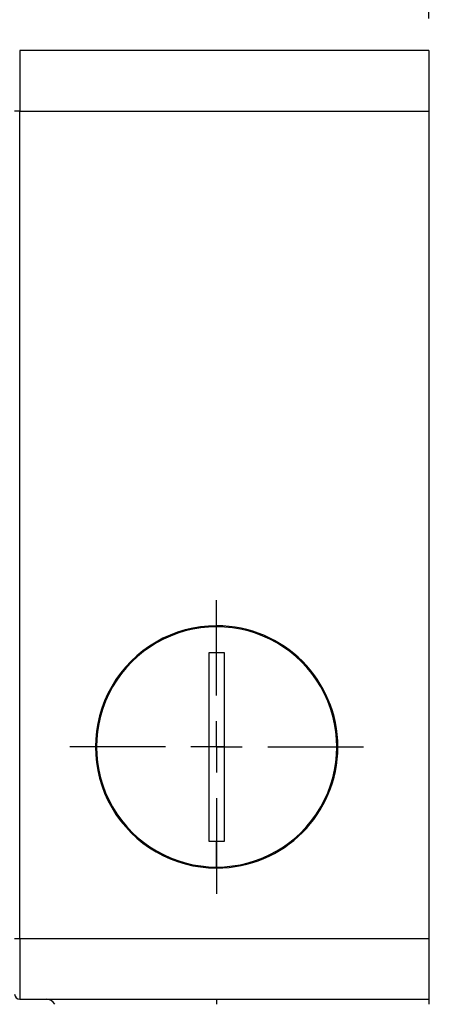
# Model space of a CAD drawing. Header units: millimetres. Extents: x 16 to 683, y 16 to 524.
# Tile 13 of 26: x 315 to 357, y 304 to 402. Entities that reach past the tile are written whole.
import ezdxf

# ---------------------------------------------------------------- set-up
doc = ezdxf.new("R2010")
doc.units = ezdxf.units.MM
doc.header["$LTSCALE"] = 2.5
doc.linetypes.add('CENTERX2', pattern=[20.32, 12.7, -2.54, 2.54, -2.54])
doc.layers.add('CENTER', color=40, linetype='CENTERX2')
doc.layers.add('DIMENSIONS', color=140, linetype='Continuous', lineweight=25)
doc.styles.add('SLDTEXTSTYLE0', font='TXT', dxfattribs={"width": 0.7})
doc.dimstyles.new('SLDDIMSTYLE1', dxfattribs={"dimtxt": 5.39502, "dimasz": 8.255, "dimexe": 0, "dimexo": 0.0625, "dimgap": 1.348755, "dimtad": 0, "dimtih": 1, "dimtoh": 1, "dimrnd": 1e-09, "dimzin": 12, "dimdsep": 46, "dimtxsty": 'SLDTEXTSTYLE0', "dimsah": 1, "dimcen": 0.09, "dimadec": 0, "dimazin": 3, "dimtfac": 1, "dimtofl": 0, "dimtmove": 0, "dimatfit": 3, "dimfxl": 0, "dimfrac": 2, "dimtolj": 1, "dimtzin": 12, "dimarcsym": 0})
doc.dimstyles.new('SLDDIMSTYLE2', dxfattribs={"dimtxt": 5.39502, "dimasz": 8.255, "dimexe": 0, "dimexo": 0.0625, "dimgap": 1.348755, "dimtad": 0, "dimtih": 1, "dimtoh": 1, "dimrnd": 1e-09, "dimzin": 4, "dimdsep": 46, "dimtxsty": 'SLDTEXTSTYLE0', "dimsah": 1, "dimcen": 0.09, "dimadec": 0, "dimazin": 1, "dimtfac": 1, "dimtofl": 0, "dimtmove": 0, "dimatfit": 3, "dimfxl": 0, "dimfrac": 2, "dimtolj": 1, "dimtzin": 12, "dimarcsym": 0})
doc.dimstyles.new('SLDDIMSTYLE3', dxfattribs={"dimtxt": 5.39502, "dimasz": 8.255, "dimexe": 0, "dimexo": 0.0625, "dimgap": 1.348755, "dimtad": 0, "dimtih": 1, "dimtoh": 1, "dimrnd": 1e-09, "dimzin": 4, "dimdsep": 46, "dimtxsty": 'SLDTEXTSTYLE0', "dimsah": 1, "dimcen": 0.09, "dimadec": 0, "dimazin": 1, "dimtfac": 1, "dimtmove": 0, "dimatfit": 0, "dimfxl": 0, "dimfrac": 2, "dimtolj": 1, "dimtzin": 12, "dimarcsym": 0})

# ---------------------------------------------------------------- blocks, each defined once
blk = doc.blocks.new('_D_5')
at = {"layer": 'DIMENSIONS'}
for p, q in [((251.504, 379.665), (251.504, 446.433)), ((355.75, 401.665), (355.75, 446.433)), ((251.504, 438.495), (291.489, 438.495)), ((298.799, 438.495), (296.988, 438.495)), ((296.988, 438.495), (296.988, 429.921)), ((314.831, 438.495), (316.643, 438.495)), ((316.643, 438.495), (316.643, 429.921)), ((355.75, 438.495), (322.142, 438.495)), ((296.988, 429.921), (298.799, 429.921)), ((316.643, 429.921), (314.831, 429.921))]:
    blk.add_line(p, q, dxfattribs=at)
for points in [[(251.504, 438.495), (259.759, 437.225), (259.759, 439.765)], [(355.75, 438.495), (347.495, 439.765), (347.495, 437.225)]]:
    blk.add_solid(points, dxfattribs=at)
at = {"layer": 'DIMENSIONS', "char_height": 5.2917, "attachment_point": 1, "style": 'SLDTEXTSTYLE0'}
for s, insert in [('104.2', (296.555, 446.524)), ('4.10', (298.799, 436.742))]:
    blk.add_mtext(s, dxfattribs=dict(at, insert=insert))
blk = doc.blocks.new('_D_6')
at = {"layer": 'DIMENSIONS'}
for p, q in [((300.75, 359.165), (300.75, 427.557)), ((355.75, 401.665), (355.75, 427.557)), ((300.75, 419.619), (313.071, 419.619)), ((320.381, 419.619), (318.57, 419.619)), ((318.57, 419.619), (318.57, 411.045)), ((336.413, 419.619), (338.225, 419.619)), ((338.225, 419.619), (338.225, 411.045)), ((355.75, 419.619), (343.723, 419.619)), ((318.57, 411.045), (320.381, 411.045)), ((338.225, 411.045), (336.413, 411.045))]:
    blk.add_line(p, q, dxfattribs=at)
for points in [[(300.75, 419.619), (309.005, 418.349), (309.005, 420.889)], [(355.75, 419.619), (347.495, 420.889), (347.495, 418.349)]]:
    blk.add_solid(points, dxfattribs=at)
at = {"layer": 'DIMENSIONS', "char_height": 5.2917, "attachment_point": 1, "style": 'SLDTEXTSTYLE0'}
for s, insert in [('55.0', (320.381, 427.648)), ('2.17', (320.381, 417.866))]:
    blk.add_mtext(s, dxfattribs=dict(at, insert=insert))
blk = doc.blocks.new('_D_7')
at = {"layer": 'DIMENSIONS'}
for p, q in [((365.21, 252.765), (363.399, 252.765)), ((363.399, 252.765), (363.399, 244.191)), ((381.242, 252.765), (383.054, 252.765)), ((383.054, 252.765), (383.054, 244.191)), ((331.75, 252.006), (315.875, 252.006)), ((337.75, 252.006), (360.379, 252.006)), ((363.399, 244.191), (365.21, 244.191)), ((383.054, 244.191), (381.242, 244.191))]:
    blk.add_line(p, q, dxfattribs=at)
for points in [[(331.75, 252.006), (323.495, 253.276), (323.495, 250.736)], [(337.75, 252.006), (346.005, 250.736), (346.005, 253.276)]]:
    blk.add_solid(points, dxfattribs=at)
at = {"layer": 'DIMENSIONS', "char_height": 5.2917, "attachment_point": 1, "style": 'SLDTEXTSTYLE0'}
for s, insert in [('%%c', (363.381, 260.795)), ('6.0', (371.527, 260.795)), ('0.24', (365.21, 251.012))]:
    blk.add_mtext(s, dxfattribs=dict(at, insert=insert))
blk = doc.blocks.new('SW_CENTERMARKSYMBOL_4')
at = {"layer": 'CENTER', "color": 0}
for p, q in [((0, 5.08), (0, 14.54)), ((0, 0), (0, 2.54)), ((-5.08, 0), (-14.54, 0)), ((0, 0), (-2.54, 0)), ((0, 0), (0, -2.54)), ((0, 0), (2.54, 0)), ((5.08, 0), (14.54, 0)), ((0, -5.08), (0, -14.54))]:
    blk.add_line(p, q, dxfattribs=at)

msp = doc.modelspace()

# ---------------------------------------------------------------- linework, layer by layer
for p, q in [((315.25, 398.49), (315.25, 392.49)), ((355.75, 398.49), (315.25, 398.49)), ((355.75, 398.49), (355.75, 392.49)), ((315.25, 392.49), (314.75, 392.49)), ((315.25, 310.49), (315.25, 392.49)), ((315.25, 392.49), (355.75, 392.49)), ((355.75, 392.49), (355.75, 310.49)), ((334.75, 338.854), (334.75, 341.49)), ((334, 338.845), (334.75, 338.854)), ((334, 320.135), (334, 338.845)), ((334.75, 338.854), (335.5, 338.845)), ((335.5, 338.845), (335.5, 320.135)), ((335.5, 329.49), (334, 329.49)), ((334.75, 320.126), (334, 320.135)), ((335.5, 320.135), (334.75, 320.126)), ((334.75, 317.49), (334.75, 320.126)), ((315.25, 310.49), (314.75, 310.49)), ((315.25, 310.49), (315.25, 304.49)), ((355.75, 310.49), (315.25, 310.49)), ((355.75, 310.49), (355.75, 304.49)), ((315.25, 304.49), (355.75, 304.49)), ((334.75, 304.49), (334.75, 303.99)), ((355.75, 304.49), (355.75, 303.99))]:
    msp.add_line(p, q)
for centre, radius, start, end in [((334.75, 329.49), 12, 89.99999, 270.00001), ((334.75, 329.49), 12, 270, 90), ((334.75, 329.49), 11.9, 89.99998, 270.00002), ((334.75, 329.49), 11.9, 269.99998, 90.00002), ((315.25, 304.99), 0.5, 180.00012, 269.99967), ((317.864, 303.49), 1, 29.99874, 90.00113)]:
    msp.add_arc(centre, radius, start, end)

# ---------------------------------------------------------------- block references
at = {"layer": 'CENTER'}
msp.add_blockref('SW_CENTERMARKSYMBOL_4', (334.75, 329.49), dxfattribs=at)

# ---------------------------------------------------------------- dimensions: what is measured, and where the dimension line sits
at = {"layer": 'DIMENSIONS'}
for base, p1, dimstyle, picture, middle in [((355.75, 438.495), (251.504, 376.49), 'SLDDIMSTYLE1', '_D_5', (306.815, 438.495)), ((355.75, 419.619), (300.75, 355.99), 'SLDDIMSTYLE2', '_D_6', (328.397, 419.619))]:
    dim = msp.add_linear_dim(base=base, p1=p1, p2=(355.75, 398.49), dimstyle=dimstyle, dxfattribs=at)
    dim.commit()
    dim.dimension.update_dxf_attribs({"geometry": picture, "text_midpoint": middle, "dimtype": 160})
dim = msp.add_linear_dim(base=(337.75, 252.006), p1=(331.75, 307.49), p2=(337.75, 307.49), text='%%c<>', dimstyle='SLDDIMSTYLE3', dxfattribs=at)
dim.commit()
dim.dimension.update_dxf_attribs({"geometry": '_D_7', "text_midpoint": (373.226, 252.006), "dimtype": 160})

doc.saveas('drawing.dxf')
